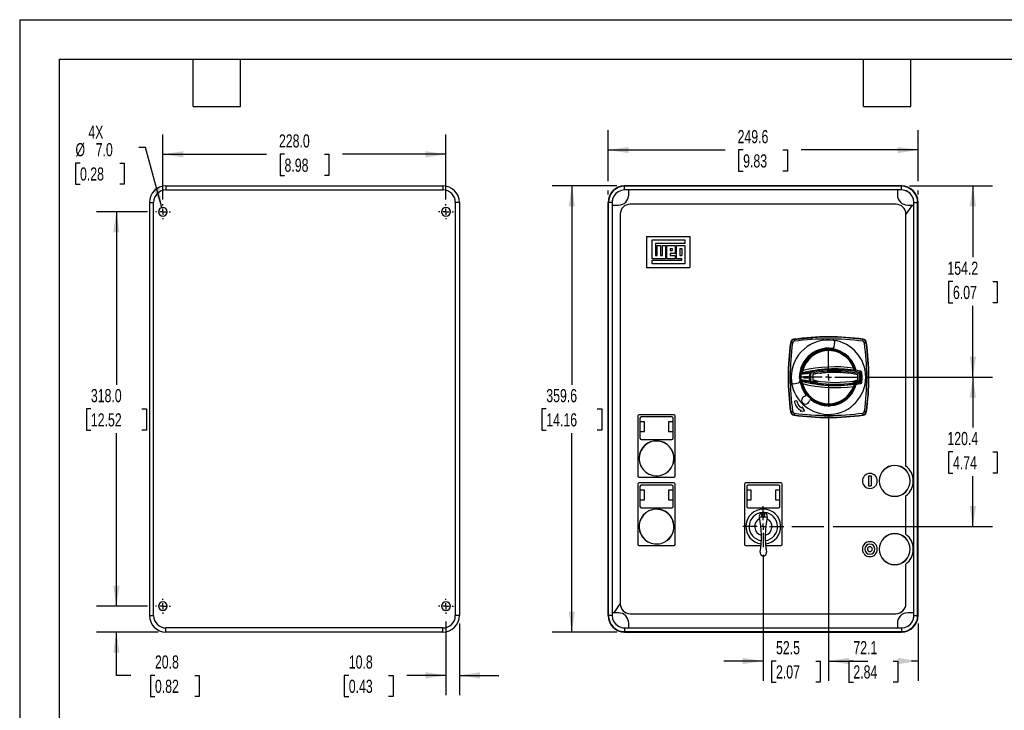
# Model space of a CAD drawing. Header units: millimetres. Extents: x 0 to 1397, y 0 to 1080.
# Tile 2 of 5: x 0 to 793, y 523 to 1080. Entities that reach past the tile are written whole.
import ezdxf

# ---------------------------------------------------------------- set-up
doc = ezdxf.new("R2010")
doc.units = ezdxf.units.MM
doc.header["$LTSCALE"] = 5
doc.linetypes.add('CENTERX2', pattern=[20.32, 12.7, -2.54, 2.54, -2.54])
doc.layers.add('CENTER', color=40, linetype='CENTERX2')
doc.layers.add('DIMENSIONS', color=140, linetype='Continuous', lineweight=25)
doc.layers.add('TEXT', color=140, linetype='Continuous', lineweight=25)
doc.styles.add('SLDTEXTSTYLE0', font='TXT', dxfattribs={"width": 0.7})
doc.dimstyles.new('SLDDIMSTYLE1', dxfattribs={"dimtxt": 10.790039, "dimasz": 16.51, "dimexe": 0, "dimexo": 0.0625, "dimgap": 2.69751, "dimtad": 0, "dimtih": 1, "dimtoh": 1, "dimdec": 1, "dimrnd": 1e-09, "dimzin": 4, "dimdsep": 46, "dimtxsty": 'SLDTEXTSTYLE0', "dimsah": 1, "dimcen": 0.09, "dimadec": 0, "dimazin": 1, "dimtfac": 1, "dimtdec": 1, "dimtofl": 0, "dimtmove": 0, "dimatfit": 3, "dimfxl": 0, "dimfrac": 2, "dimtolj": 1, "dimtzin": 12, "dimarcsym": 0})
doc.dimstyles.new('SLDDIMSTYLE2', dxfattribs={"dimtxt": 10.790039, "dimasz": 16.51, "dimexe": 0, "dimexo": 0.0625, "dimgap": 2.69751, "dimtad": 0, "dimtih": 1, "dimtoh": 1, "dimdec": 1, "dimrnd": 1e-09, "dimzin": 12, "dimdsep": 46, "dimtxsty": 'SLDTEXTSTYLE0', "dimsah": 1, "dimcen": 0.09, "dimadec": 0, "dimazin": 3, "dimtfac": 1, "dimtdec": 1, "dimtmove": 0, "dimatfit": 0, "dimfxl": 0, "dimfrac": 2, "dimtolj": 1, "dimtzin": 12, "dimarcsym": 0})
doc.dimstyles.new('SLDDIMSTYLE4', dxfattribs={"dimtxt": 10.790039, "dimasz": 16.51, "dimexe": 0, "dimexo": 0.0625, "dimgap": 2.69751, "dimtad": 0, "dimtih": 1, "dimtoh": 1, "dimdec": 1, "dimrnd": 1e-09, "dimzin": 12, "dimdsep": 46, "dimtxsty": 'SLDTEXTSTYLE0', "dimsah": 1, "dimcen": 0.09, "dimadec": 0, "dimazin": 3, "dimtfac": 1, "dimtdec": 1, "dimtofl": 0, "dimtmove": 0, "dimatfit": 3, "dimfxl": 0, "dimfrac": 2, "dimtolj": 1, "dimtzin": 12, "dimarcsym": 0})
doc.dimstyles.new('SLDDIMSTYLE5', dxfattribs={"dimtxt": 10.790039, "dimasz": 16.51, "dimexe": 0, "dimexo": 0.0625, "dimgap": 2.69751, "dimtad": 0, "dimtih": 1, "dimtoh": 1, "dimdec": 1, "dimrnd": 1e-09, "dimzin": 4, "dimdsep": 46, "dimtxsty": 'SLDTEXTSTYLE0', "dimsah": 1, "dimcen": 0, "dimadec": 0, "dimazin": 1, "dimtfac": 1, "dimtdec": 1, "dimtofl": 0, "dimtmove": 0, "dimatfit": 3, "dimfxl": 0, "dimfrac": 2, "dimtolj": 1, "dimtzin": 12, "dimarcsym": 0})

# ---------------------------------------------------------------- blocks, each defined once
blk = doc.blocks.new('_D_10')
at = {"layer": 'DIMENSIONS'}
for p, q in [((480.81, 945.54), (428.76, 945.54)), ((444.63, 945.54), (444.63, 785.31)), ((424.11, 765.74), (420.49, 765.74)), ((420.49, 765.74), (420.49, 748.59)), ((465.15, 765.74), (468.77, 765.74)), ((468.77, 765.74), (468.77, 748.59)), ((420.49, 748.59), (424.11, 748.59)), ((444.63, 585.94), (444.63, 746.18)), ((468.77, 748.59), (465.15, 748.59)), ((480.81, 585.94), (428.76, 585.94))]:
    blk.add_line(p, q, dxfattribs=at)
for points in [[(444.63, 945.54), (442.09, 929.03), (447.17, 929.03)], [(444.63, 585.94), (447.17, 602.45), (442.09, 602.45)]]:
    blk.add_solid(points, dxfattribs=at)
at = {"layer": 'DIMENSIONS', "char_height": 10.583, "attachment_point": 1, "style": 'SLDTEXTSTYLE0'}
for s, insert in [('359.6', (424.11, 781.8)), ('14.16', (424.11, 762.24))]:
    blk.add_mtext(s, dxfattribs=dict(at, insert=insert))
blk = doc.blocks.new('_D_11')
at = {"layer": 'DIMENSIONS'}
for p, q in [((716.51, 945.54), (783.5, 945.54)), ((767.62, 945.54), (767.62, 888.01)), ((751.59, 868.44), (747.97, 868.44)), ((747.97, 868.44), (747.97, 851.29)), ((783.65, 868.44), (787.28, 868.44)), ((787.28, 868.44), (787.28, 851.29)), ((747.97, 851.29), (751.59, 851.29)), ((767.62, 791.34), (767.62, 848.88)), ((787.28, 851.29), (783.65, 851.29)), ((681.72, 791.34), (783.5, 791.34))]:
    blk.add_line(p, q, dxfattribs=at)
for points in [[(767.62, 945.54), (765.08, 929.03), (770.16, 929.03)], [(767.62, 791.34), (770.16, 807.85), (765.08, 807.85)]]:
    blk.add_solid(points, dxfattribs=at)
at = {"layer": 'DIMENSIONS', "char_height": 10.583, "attachment_point": 1, "style": 'SLDTEXTSTYLE0'}
for s, insert in [('154.2', (747.1, 884.5)), ('6.07', (751.59, 864.94))]:
    blk.add_mtext(s, dxfattribs=dict(at, insert=insert))
blk = doc.blocks.new('_D_12')
at = {"layer": 'DIMENSIONS'}
for p, q in [((681.72, 791.34), (783.5, 791.34)), ((767.62, 791.34), (767.62, 750.71)), ((751.59, 731.14), (747.97, 731.14)), ((747.97, 731.14), (747.97, 713.99)), ((783.65, 731.14), (787.28, 731.14)), ((787.28, 731.14), (787.28, 713.99)), ((747.97, 713.99), (751.59, 713.99)), ((787.28, 713.99), (783.65, 713.99)), ((767.62, 670.94), (767.62, 711.58)), ((621.75, 670.94), (647.55, 670.94)), ((655.17, 670.94), (783.5, 670.94))]:
    blk.add_line(p, q, dxfattribs=at)
for points in [[(767.62, 791.34), (765.08, 774.83), (770.16, 774.83)], [(767.62, 670.94), (770.16, 687.45), (765.08, 687.45)]]:
    blk.add_solid(points, dxfattribs=at)
at = {"layer": 'DIMENSIONS', "char_height": 10.583, "attachment_point": 1, "style": 'SLDTEXTSTYLE0'}
for s, insert in [('120.4', (747.1, 747.2)), ('4.74', (751.59, 727.64))]:
    blk.add_mtext(s, dxfattribs=dict(at, insert=insert))
blk = doc.blocks.new('_D_13')
at = {"layer": 'DIMENSIONS'}
for p, q in [((473.86, 949.35), (473.86, 990.35)), ((723.46, 949.35), (723.46, 990.35)), ((473.86, 974.47), (568.01, 974.47)), ((582.63, 974.47), (579.01, 974.47)), ((579.01, 974.47), (579.01, 957.32)), ((614.7, 974.47), (618.32, 974.47)), ((618.32, 974.47), (618.32, 957.32)), ((723.46, 974.47), (629.32, 974.47)), ((579.01, 957.32), (582.63, 957.32)), ((618.32, 957.32), (614.7, 957.32)), ((473.86, 938.59), (473.86, 941.73)), ((723.46, 938.59), (723.46, 941.73))]:
    blk.add_line(p, q, dxfattribs=at)
for points in [[(473.86, 974.47), (490.37, 971.93), (490.37, 977.01)], [(723.46, 974.47), (706.95, 977.01), (706.95, 971.93)]]:
    blk.add_solid(points, dxfattribs=at)
at = {"layer": 'DIMENSIONS', "char_height": 10.583, "attachment_point": 1, "style": 'SLDTEXTSTYLE0'}
for s, insert in [('249.6', (578.14, 990.53)), ('9.83', (582.63, 970.96))]:
    blk.add_mtext(s, dxfattribs=dict(at, insert=insert))
blk = doc.blocks.new('_D_14')
at = {"layer": 'DIMENSIONS'}
for p, q in [((651.36, 760.99), (651.36, 546.7)), ((723.46, 592.89), (723.46, 546.7)), ((651.36, 562.57), (656.76, 562.57)), ((671.38, 562.57), (667.76, 562.57)), ((667.76, 562.57), (667.76, 545.42)), ((703.45, 562.57), (707.07, 562.57)), ((707.07, 562.57), (707.07, 545.42)), ((723.46, 562.57), (718.07, 562.57)), ((667.76, 545.42), (671.38, 545.42)), ((707.07, 545.42), (703.45, 545.42))]:
    blk.add_line(p, q, dxfattribs=at)
for points in [[(651.36, 562.57), (667.87, 560.03), (667.87, 565.11)], [(723.46, 562.57), (706.95, 565.11), (706.95, 560.03)]]:
    blk.add_solid(points, dxfattribs=at)
at = {"layer": 'DIMENSIONS', "char_height": 10.583, "attachment_point": 1, "style": 'SLDTEXTSTYLE0'}
for s, insert in [('72.1', (671.38, 578.63)), ('2.84', (671.38, 559.07))]:
    blk.add_mtext(s, dxfattribs=dict(at, insert=insert))
blk = doc.blocks.new('_D_15')
at = {"layer": 'DIMENSIONS'}
for p, q in [((651.36, 760.99), (651.36, 546.7)), ((598.86, 648.05), (598.86, 546.7)), ((598.86, 562.57), (567.11, 562.57)), ((609.08, 562.57), (605.46, 562.57)), ((605.46, 562.57), (605.46, 545.42)), ((641.15, 562.57), (644.77, 562.57)), ((644.77, 562.57), (644.77, 545.42)), ((651.36, 562.57), (683.11, 562.57)), ((605.46, 545.42), (609.08, 545.42)), ((644.77, 545.42), (641.15, 545.42))]:
    blk.add_line(p, q, dxfattribs=at)
for points in [[(598.86, 562.57), (582.35, 565.11), (582.35, 560.03)], [(651.36, 562.57), (667.87, 560.03), (667.87, 565.11)]]:
    blk.add_solid(points, dxfattribs=at)
at = {"layer": 'DIMENSIONS', "char_height": 10.583, "attachment_point": 1, "style": 'SLDTEXTSTYLE0'}
for s, insert in [('52.5', (609.08, 578.63)), ('2.07', (609.08, 559.07))]:
    blk.add_mtext(s, dxfattribs=dict(at, insert=insert))
blk = doc.blocks.new('SW_CENTERMARKSYMBOL_3')
at = {"layer": 'CENTER', "color": 0}
for p, q in [((0, 5.08), (0, 24.01)), ((-5.08, 0), (-24.01, 0)), ((0, 0), (-2.54, 0)), ((0, 0), (0, 2.54)), ((0, 0), (0, -2.54)), ((0, 0), (2.54, 0)), ((5.08, 0), (24.01, 0)), ((0, -5.08), (0, -24.01))]:
    blk.add_line(p, q, dxfattribs=at)
blk = doc.blocks.new('SW_CENTERMARKSYMBOL_4')
at = {"layer": 'CENTER', "color": 0}
for p, q in [((0, 5.08), (0, 16.54)), ((-5.08, 0), (-16.54, 0)), ((0, 0), (-2.54, 0)), ((0, 0), (0, 2.54)), ((0, 0), (0, -2.54)), ((0, 0), (2.54, 0)), ((5.08, 0), (16.54, 0)), ((0, -5.08), (0, -16.54))]:
    blk.add_line(p, q, dxfattribs=at)
blk = doc.blocks.new('_D_16')
at = {"layer": 'DIMENSIONS'}
for p, q in [((115.32, 934.59), (115.32, 986.89)), ((343.32, 934.59), (343.32, 986.89)), ((115.32, 971.02), (198.66, 971.02)), ((213.29, 971.02), (209.66, 971.02)), ((209.66, 971.02), (209.66, 953.87)), ((245.35, 971.02), (248.97, 971.02)), ((248.97, 971.02), (248.97, 953.87)), ((343.32, 971.02), (259.97, 971.02)), ((209.66, 953.87), (213.29, 953.87)), ((248.97, 953.87), (245.35, 953.87))]:
    blk.add_line(p, q, dxfattribs=at)
for points in [[(115.32, 971.02), (131.83, 968.48), (131.83, 973.56)], [(343.32, 971.02), (326.81, 973.56), (326.81, 968.48)]]:
    blk.add_solid(points, dxfattribs=at)
at = {"layer": 'DIMENSIONS', "char_height": 10.583, "attachment_point": 1, "style": 'SLDTEXTSTYLE0'}
for s, insert in [('228.0', (208.8, 987.08)), ('8.98', (213.29, 967.51))]:
    blk.add_mtext(s, dxfattribs=dict(at, insert=insert))
blk = doc.blocks.new('_D_17')
at = {"layer": 'DIMENSIONS'}
for p, q in [((102.93, 924.74), (61.98, 924.74)), ((77.86, 924.74), (77.86, 785.31)), ((57.34, 765.74), (53.71, 765.74)), ((53.71, 765.74), (53.71, 748.59)), ((98.38, 765.74), (102, 765.74)), ((102, 765.74), (102, 748.59)), ((53.71, 748.59), (57.34, 748.59)), ((77.86, 606.74), (77.86, 746.18)), ((102, 748.59), (98.38, 748.59)), ((102.93, 606.74), (61.98, 606.74))]:
    blk.add_line(p, q, dxfattribs=at)
for points in [[(77.86, 924.74), (75.32, 908.23), (80.4, 908.23)], [(77.86, 606.74), (80.4, 623.25), (75.32, 623.25)]]:
    blk.add_solid(points, dxfattribs=at)
at = {"layer": 'DIMENSIONS', "char_height": 10.583, "attachment_point": 1, "style": 'SLDTEXTSTYLE0'}
for s, insert in [('318.0', (57.34, 781.8)), ('12.52', (57.34, 762.24))]:
    blk.add_mtext(s, dxfattribs=dict(at, insert=insert))
blk = doc.blocks.new('_D_18')
at = {"layer": 'DIMENSIONS'}
for p, q in [((101.42, 976.6), (95.83, 976.6)), ((114.41, 928.12), (101.42, 976.6)), ((48.58, 963.96), (44.96, 963.96)), ((44.96, 963.96), (44.96, 946.82)), ((80.65, 963.96), (84.27, 963.96)), ((84.27, 963.96), (84.27, 946.82)), ((44.96, 946.82), (48.58, 946.82)), ((84.27, 946.82), (80.65, 946.82))]:
    blk.add_line(p, q, dxfattribs=at)
blk.add_solid([(114.41, 928.12), (112.59, 944.73), (107.68, 943.41)], dxfattribs=at)
at = {"layer": 'DIMENSIONS', "char_height": 10.583, "attachment_point": 1, "style": 'SLDTEXTSTYLE0'}
for s, insert in [('4X', (55.3, 994.13)), ('%%c', (44.93, 980.02)), ('7.0', (61.22, 980.02)), ('0.28', (48.58, 960.46))]:
    blk.add_mtext(s, dxfattribs=dict(at, insert=insert))
blk = doc.blocks.new('_D_19')
at = {"layer": 'DIMENSIONS'}
for p, q in [((77.86, 606.74), (77.86, 638.49)), ((102.93, 606.74), (61.98, 606.74)), ((111.47, 585.94), (61.98, 585.94)), ((77.86, 551.03), (77.86, 585.94)), ((89.47, 551.03), (77.86, 551.03)), ((108.93, 551.03), (105.31, 551.03)), ((105.31, 551.03), (105.31, 533.88)), ((141, 551.03), (144.62, 551.03)), ((144.62, 551.03), (144.62, 533.88)), ((105.31, 533.88), (108.93, 533.88)), ((144.62, 533.88), (141, 533.88))]:
    blk.add_line(p, q, dxfattribs=at)
for points in [[(77.86, 606.74), (80.4, 623.25), (75.32, 623.25)], [(77.86, 585.94), (75.32, 569.43), (80.4, 569.43)]]:
    blk.add_solid(points, dxfattribs=at)
at = {"layer": 'DIMENSIONS', "char_height": 10.583, "attachment_point": 1, "style": 'SLDTEXTSTYLE0'}
for s, insert in [('20.8', (108.93, 567.09)), ('0.82', (108.93, 547.52))]:
    blk.add_mtext(s, dxfattribs=dict(at, insert=insert))
blk = doc.blocks.new('_D_20')
at = {"layer": 'DIMENSIONS'}
for p, q in [((343.32, 594.35), (343.32, 535.16)), ((354.12, 592.89), (354.12, 535.16)), ((265.04, 551.03), (261.42, 551.03)), ((261.42, 551.03), (261.42, 533.88)), ((297.1, 551.03), (300.73, 551.03)), ((300.73, 551.03), (300.73, 533.88)), ((343.32, 551.03), (311.73, 551.03)), ((354.12, 551.03), (385.87, 551.03)), ((261.42, 533.88), (265.04, 533.88)), ((300.73, 533.88), (297.1, 533.88))]:
    blk.add_line(p, q, dxfattribs=at)
for points in [[(343.32, 551.03), (326.81, 553.57), (326.81, 548.49)], [(354.12, 551.03), (370.63, 548.49), (370.63, 553.57)]]:
    blk.add_solid(points, dxfattribs=at)
at = {"layer": 'DIMENSIONS', "char_height": 10.583, "attachment_point": 1, "style": 'SLDTEXTSTYLE0'}
for s, insert in [('10.8', (265.04, 567.09)), ('0.43', (265.04, 547.52))]:
    blk.add_mtext(s, dxfattribs=dict(at, insert=insert))
blk = doc.blocks.new('SW_CENTERMARKSYMBOL_5')
at = {"layer": 'CENTER', "color": 0}
for p, q in [((-5.08, 0), (-6.04, 0)), ((0, 0), (-2.54, 0)), ((0, 5.08), (0, 6.04)), ((0, 0), (0, 2.54)), ((0, 0), (0, -2.54)), ((0, 0), (2.54, 0)), ((5.08, 0), (6.04, 0)), ((0, -5.08), (0, -6.04))]:
    blk.add_line(p, q, dxfattribs=at)
blk = doc.blocks.new('SW_CENTERMARKSYMBOL_6')
at = {"layer": 'CENTER', "color": 0}
for p, q in [((-5.08, 0), (-6.04, 0)), ((0, 0), (-2.54, 0)), ((0, 5.08), (0, 6.04)), ((0, 0), (0, 2.54)), ((0, 0), (0, -2.54)), ((0, 0), (2.54, 0)), ((5.08, 0), (6.04, 0)), ((0, -5.08), (0, -6.04))]:
    blk.add_line(p, q, dxfattribs=at)
blk = doc.blocks.new('SW_CENTERMARKSYMBOL_7')
at = {"layer": 'CENTER', "color": 0}
for p, q in [((-5.08, 0), (-6.04, 0)), ((0, 0), (-2.54, 0)), ((0, 5.08), (0, 6.04)), ((0, 0), (0, 2.54)), ((0, 0), (0, -2.54)), ((0, 0), (2.54, 0)), ((5.08, 0), (6.04, 0)), ((0, -5.08), (0, -6.04))]:
    blk.add_line(p, q, dxfattribs=at)
blk = doc.blocks.new('SW_CENTERMARKSYMBOL_8')
at = {"layer": 'CENTER', "color": 0}
for p, q in [((-5.08, 0), (-6.04, 0)), ((0, 0), (-2.54, 0)), ((0, 5.08), (0, 6.04)), ((0, 0), (0, 2.54)), ((0, 0), (0, -2.54)), ((0, 0), (2.54, 0)), ((5.08, 0), (6.04, 0)), ((0, -5.08), (0, -6.04))]:
    blk.add_line(p, q, dxfattribs=at)

msp = doc.modelspace()

# ---------------------------------------------------------------- linework, layer by layer
at = {"color": 7, "linetype": 'Continuous'}
for q in [(0.01, 0.01), (1397.01, 1079.51)]:
    msp.add_line((0.01, 1079.51), q, dxfattribs=at)
for p, q in [((117.82, 945.54), (117.82, 942.24)), ((117.82, 945.54), (340.82, 945.54)), ((340.82, 945.54), (340.82, 942.24)), ((710.16, 945.54), (487.16, 945.54)), ((487.16, 942.24), (487.16, 945.24)), ((710.16, 945.24), (487.16, 945.24)), ((710.16, 942.24), (710.16, 945.24)), ((117.82, 942.24), (340.82, 942.24)), ((490.46, 942.24), (487.16, 942.24)), ((490.46, 938.34), (490.46, 942.24)), ((706.86, 942.24), (490.46, 942.24)), ((706.86, 942.24), (706.86, 938.34)), ((710.16, 942.24), (706.86, 942.24)), ((104.52, 932.24), (107.82, 932.24)), ((104.52, 932.24), (104.52, 599.24)), ((107.82, 599.24), (107.82, 932.24)), ((350.82, 932.24), (350.82, 599.24)), ((354.12, 932.24), (350.82, 932.24)), ((354.12, 932.24), (354.12, 599.24)), ((473.86, 599.24), (473.86, 932.24)), ((474.16, 599.24), (474.16, 932.24)), ((477.16, 932.24), (474.16, 932.24)), ((477.16, 932.24), (477.16, 930.04)), ((477.16, 930.04), (477.16, 601.44)), ((477.16, 930.04), (482.16, 930.04)), ((705.66, 930.74), (491.66, 930.74)), ((718.66, 930.04), (713.66, 922.74)), ((715.16, 930.04), (718.66, 930.04)), ((718.66, 930.04), (720.16, 930.04)), ((720.16, 930.04), (720.16, 932.24)), ((720.16, 932.24), (723.16, 932.24)), ((720.16, 601.44), (720.16, 930.04)), ((723.16, 599.24), (723.16, 932.24)), ((723.46, 599.24), (723.46, 932.24)), ((483.66, 922.74), (483.66, 608.74)), ((713.66, 719.74), (713.66, 922.74)), ((504.66, 904.74), (504.66, 879.74)), ((504.66, 904.74), (539.66, 904.74)), ((539.66, 904.74), (539.66, 879.74)), ((509.34, 886.84), (509.34, 902.1)), ((509.34, 902.1), (535.65, 902.1)), ((535.65, 899.09), (511.94, 899.09)), ((511.94, 899.09), (511.94, 889.45)), ((513.5, 889.45), (513.5, 897.6)), ((513.5, 897.6), (516.11, 897.6)), ((516.11, 897.6), (516.11, 889.45)), ((517.56, 889.45), (517.56, 897.6)), ((517.56, 897.6), (520.13, 897.6)), ((520.13, 897.6), (520.13, 886.84)), ((521.21, 897.6), (527.91, 897.6)), ((521.21, 886.84), (521.21, 897.6)), ((527.91, 897.6), (527.91, 890.94)), ((529.02, 897.6), (535.65, 897.6)), ((529.02, 886.84), (529.02, 897.6)), ((535.65, 902.1), (535.65, 899.09)), ((535.65, 897.6), (535.65, 882.79)), ((511.94, 889.45), (513.5, 889.45)), ((516.11, 889.45), (517.56, 889.45)), ((523.79, 894.99), (523.79, 893.51)), ((523.79, 894.99), (525.34, 894.99)), ((523.79, 893.51), (525.34, 893.51)), ((527.91, 890.94), (523.79, 890.94)), ((523.79, 890.94), (523.79, 889.45)), ((523.79, 889.45), (527.91, 889.45)), ((525.34, 894.99), (525.34, 893.51)), ((527.91, 889.45), (527.91, 886.84)), ((531.66, 894.99), (533.12, 894.99)), ((531.66, 894.99), (531.66, 889.45)), ((531.66, 889.45), (533.12, 889.45)), ((533.12, 894.99), (533.12, 889.45)), ((520.13, 886.84), (509.34, 886.84)), ((509.34, 882.79), (509.34, 885.8)), ((509.34, 885.8), (533.12, 885.8)), ((535.65, 882.79), (509.34, 882.79)), ((527.91, 886.84), (521.21, 886.84)), ((533.12, 886.84), (529.02, 886.84)), ((533.12, 885.8), (533.12, 886.84)), ((504.66, 879.74), (539.66, 879.74)), ((621, 819.09), (620.73, 819.13)), ((623.54, 821.94), (623.58, 821.67)), ((623.58, 821.67), (636.07, 823.03)), ((634.44, 822.77), (638.53, 823.1)), ((636.52, 823.1), (634.44, 822.77)), ((638.53, 823.1), (636.52, 823.1)), ((655.82, 815.52), (656.54, 819.66)), ((679.11, 821.71), (679.15, 821.97)), ((681.96, 819.16), (681.7, 819.13)), ((629.82, 796.94), (630.59, 796.74)), ((637.06, 794.54), (636.21, 794.73)), ((637.06, 794.54), (636.87, 795.52)), ((638.75, 793.48), (638.73, 789.33)), ((638.75, 793.48), (638.73, 789.33)), ((638.75, 793.48), (638.75, 793.48)), ((639, 793.77), (639, 793.77)), ((646.34, 797.36), (656.4, 797.82)), ((654.5, 796.34), (654.47, 795.24)), ((654.56, 795.83), (654.5, 796.41)), ((661.21, 795.7), (654.56, 795.83)), ((654.61, 795.79), (654.56, 795.83)), ((654.61, 795.79), (654.6, 795.22)), ((661.16, 795.65), (654.61, 795.79)), ((656.4, 797.82), (656.39, 797.33)), ((656.4, 797.82), (664.43, 797.46)), ((661.15, 795.09), (661.16, 795.65)), ((661.16, 795.65), (661.21, 795.7)), ((661.3, 796.27), (661.21, 795.7)), ((661.27, 795.1), (661.29, 796.21)), ((672.27, 799), (671.52, 798.73)), ((672.94, 797.74), (672.83, 797.74)), ((674.76, 793.42), (674.76, 793.42)), ((674.98, 789.34), (675, 793.12)), ((674.98, 789.34), (675, 793.12)), ((675, 793.12), (675, 793.12)), ((676.23, 794.25), (676.43, 795.23)), ((676.23, 794.25), (677.22, 794.37)), ((621.36, 791.32), (620.58, 791.32)), ((623.06, 786.13), (627.2, 786.86)), ((628.38, 791.33), (628.36, 791.33)), ((631.36, 791.44), (629.13, 791.45)), ((630.54, 786.14), (629.77, 785.95)), ((631.36, 791.44), (631.36, 791.94)), ((631.36, 790.94), (631.36, 791.44)), ((631.36, 790.94), (635.04, 790.92)), ((631.41, 791.94), (631.4, 790.94)), ((635.04, 791.92), (635.04, 791.42)), ((635.04, 791.42), (635.04, 790.92)), ((635.84, 791.42), (635.04, 791.42)), ((635.84, 791.42), (636.71, 791.41)), ((637.03, 788.28), (636.18, 788.1)), ((637.03, 788.28), (636.83, 787.3)), ((638.73, 789.33), (638.73, 789.33)), ((638.98, 789.03), (638.98, 789.03)), ((641.08, 787.52), (640.59, 787.62)), ((640.6, 787.72), (640.6, 788.74)), ((641.1, 787.72), (640.6, 787.72)), ((641, 788.6), (641, 788.68)), ((641.1, 787.72), (641.08, 787.52)), ((641.1, 788.58), (641.1, 787.72)), ((641.1, 787.72), (641.1, 787.25)), ((642.09, 786.86), (641.95, 785.88)), ((642.1, 788.41), (642.09, 786.86)), ((671.59, 786.88), (671.6, 788.33)), ((671.59, 786.88), (671.74, 785.89)), ((672.6, 787.74), (672.6, 788.5)), ((673.1, 787.74), (672.6, 787.74)), ((672.62, 787.53), (672.6, 787.74)), ((672.6, 787.27), (672.6, 787.74)), ((673.11, 787.64), (672.62, 787.53)), ((672.7, 788.69), (672.7, 788.52)), ((673.1, 788.76), (673.1, 787.74)), ((674.74, 789.05), (674.74, 789.05)), ((674.98, 789.34), (674.98, 789.34)), ((676.2, 788.2), (676.4, 787.22)), ((676.2, 788.2), (677.19, 788.08)), ((677.4, 791.22), (678.45, 791.22)), ((681.36, 791.36), (682.15, 791.36)), ((683.64, 791.36), (683.92, 791.36)), ((632.96, 777.58), (632.95, 777.57)), ((671.45, 783.77), (672.19, 783.49)), ((672.77, 784.74), (672.87, 784.74)), ((625.9, 772.22), (623.91, 772.04)), ((632.32, 775.97), (632.32, 775.98)), ((633.15, 776.97), (633.16, 776.97)), ((636.01, 772.28), (636.03, 772.28)), ((637.62, 772.92), (637.61, 772.91)), ((620.77, 763.52), (621.03, 763.56)), ((621.36, 763.87), (621.36, 763.89)), ((621.36, 763.89), (621.36, 763.88)), ((621.36, 763.88), (621.36, 763.87)), ((628.98, 764.72), (628.59, 763.9)), ((628.59, 763.9), (631.87, 764.15)), ((630.24, 767.34), (629.85, 766.52)), ((632.09, 764.62), (630.24, 767.34)), ((681.73, 763.6), (682, 763.56)), ((497.74, 760.09), (497.74, 711.74)), ((526.99, 761.09), (498.74, 761.09)), ((499.54, 758.29), (499.54, 742.14)), ((503.14, 755.39), (499.54, 755.39)), ((525.19, 759.29), (500.54, 759.29)), ((503.14, 747.59), (503.14, 755.39)), ((526.19, 755.39), (522.59, 755.39)), ((522.59, 755.39), (522.59, 747.59)), ((526.19, 742.14), (526.19, 758.29)), ((527.99, 711.74), (527.99, 760.09)), ((623.62, 760.98), (623.58, 760.71)), ((635.97, 759.77), (636.56, 759.68)), ((636.56, 759.68), (637.01, 759.68)), ((679.19, 760.75), (679.15, 761.01)), ((499.54, 747.59), (503.14, 747.59)), ((522.59, 747.59), (526.19, 747.59)), ((500.54, 741.14), (525.19, 741.14)), ((498.74, 710.74), (526.99, 710.74)), ((526.99, 706.09), (498.74, 706.09)), ((612.99, 706.09), (584.74, 706.09)), ((683.66, 711.74), (685.66, 711.74)), ((683.66, 711.74), (683.66, 703.74)), ((685.66, 711.74), (685.66, 703.74)), ((497.74, 705.09), (497.74, 656.74)), ((499.54, 703.29), (499.54, 687.14)), ((503.14, 700.39), (499.54, 700.39)), ((525.19, 704.29), (500.54, 704.29)), ((503.14, 692.59), (503.14, 700.39)), ((526.19, 700.39), (522.59, 700.39)), ((522.59, 700.39), (522.59, 692.59)), ((526.19, 687.14), (526.19, 703.29)), ((527.99, 656.74), (527.99, 705.09)), ((583.74, 705.09), (583.74, 656.74)), ((585.54, 703.29), (585.54, 687.14)), ((589.14, 700.39), (585.54, 700.39)), ((611.19, 704.29), (586.54, 704.29)), ((589.14, 692.59), (589.14, 700.39)), ((612.19, 700.39), (608.59, 700.39)), ((608.59, 700.39), (608.59, 692.59)), ((612.19, 687.14), (612.19, 703.29)), ((613.99, 656.74), (613.99, 705.09)), ((683.66, 703.74), (685.66, 703.74)), ((499.54, 692.59), (503.14, 692.59)), ((522.59, 692.59), (526.19, 692.59)), ((585.54, 692.59), (589.14, 692.59)), ((608.59, 692.59), (612.19, 692.59)), ((713.66, 664.74), (713.66, 695.74)), ((500.54, 686.14), (525.19, 686.14)), ((586.54, 686.14), (611.19, 686.14)), ((602.05, 678.5), (595.68, 678.5)), ((597.85, 679.38), (597.64, 680.38)), ((600.06, 681.01), (597.67, 681.01)), ((597.85, 679.38), (599.85, 679.36)), ((599.85, 679.36), (600.08, 680.35)), ((498.74, 655.74), (526.99, 655.74)), ((584.74, 655.74), (596.9, 655.74)), ((600.83, 655.74), (612.99, 655.74)), ((713.66, 608.74), (713.66, 640.74)), ((478.67, 601.44), (483.66, 608.74)), ((104.52, 599.24), (107.82, 599.24)), ((354.12, 599.24), (350.82, 599.24)), ((477.16, 599.24), (474.16, 599.24)), ((478.67, 601.44), (477.16, 601.44)), ((477.16, 601.44), (477.16, 599.24)), ((482.16, 601.44), (478.67, 601.44)), ((491.66, 600.74), (705.66, 600.74)), ((720.16, 601.44), (715.16, 601.44)), ((720.16, 599.24), (720.16, 601.44)), ((720.16, 599.24), (723.16, 599.24)), ((340.82, 589.24), (117.82, 589.24)), ((117.82, 585.94), (117.82, 589.24)), ((340.82, 585.94), (340.82, 589.24)), ((487.16, 589.24), (490.46, 589.24)), ((487.16, 589.24), (487.16, 586.24)), ((490.46, 589.24), (490.46, 593.14)), ((490.46, 589.24), (706.86, 589.24)), ((706.86, 593.14), (706.86, 589.24)), ((706.86, 589.24), (710.16, 589.24)), ((710.16, 589.24), (710.16, 586.24)), ((340.82, 585.94), (117.82, 585.94)), ((487.16, 586.24), (710.16, 586.24)), ((487.16, 585.94), (710.16, 585.94))]:
    msp.add_line(p, q)
at = {"flags": 128}
for points in [[(478.52, 937.28), (477.51, 934.86), (477.16, 932.24)], [(482.08, 940.86), (480.07, 939.29), (478.52, 937.28)], [(487.16, 942.24), (484.53, 941.89), (482.08, 940.86)], [(487.16, 942.24), (484.54, 941.89), (482.08, 940.86)], [(715.22, 940.87), (712.79, 941.89), (710.16, 942.24)], [(718.79, 937.31), (717.23, 939.32), (715.22, 940.87)], [(720.16, 932.24), (719.82, 934.87), (718.79, 937.31)], [(720.16, 932.24), (719.82, 934.86), (718.79, 937.31)], [(629.36, 793.91), (629.34, 794.2), (629.39, 794.79)], [(630.08, 795.31), (630.03, 795.07), (630.03, 794.9), (630.05, 794.79), (630.1, 794.76)], [(646.34, 797.01), (644.45, 796.83), (642.85, 796.67), (641.78, 796.57), (641.4, 796.59), (641.78, 796.71), (642.86, 796.91), (644.46, 797.15), (646.34, 797.36)], [(644.63, 794.57), (645.48, 794.67), (646.38, 794.76)], [(664.43, 797.11), (655.39, 797.47), (646.34, 797.01)], [(654.6, 795.22), (654.53, 795.23), (654.47, 795.24)], [(661.3, 796.27), (660.05, 796.3), (657.9, 796.34), (654.5, 796.41)], [(654.5, 796.41), (654.5, 796.37), (654.5, 796.34)], [(655.97, 795.18), (655.97, 795.19), (655.96, 795.19)], [(661.15, 795.09), (661.22, 795.1), (661.27, 795.1)], [(661.29, 796.21), (661.29, 796.25), (661.3, 796.27)], [(664.43, 797.46), (666.32, 797.26), (667.92, 797.05), (669, 796.86), (669.38, 796.74), (669, 796.72), (667.93, 796.8), (666.32, 796.94), (664.43, 797.11)], [(672.24, 796.8), (672.7, 796.87), (672.86, 797.06)], [(672.27, 799), (672.61, 797.99), (672.86, 797.06)], [(672.86, 797.06), (672.92, 797.17), (672.97, 797.25)], [(673.36, 796.89), (673.3, 796.78), (673.26, 796.7)], [(676.43, 795.23), (676.97, 795.72), (677.38, 796.1)], [(678.16, 795.27), (677.64, 794.76), (677.22, 794.37)], [(629.36, 788.11), (629.31, 788.8), (629.34, 788.98)], [(630.07, 788.12), (630.02, 788.09), (629.99, 787.99), (630, 787.82), (630.04, 787.58)], [(631.36, 791.94), (633.13, 791.93), (635.04, 791.92)], [(639.93, 786.72), (640.12, 786.77), (640.31, 786.94), (640.4, 787.08), (640.48, 787.24), (640.54, 787.43), (640.59, 787.62)], [(639.93, 786.27), (639.93, 786.52), (639.93, 786.72)], [(640.59, 787.62), (640.6, 787.68), (640.6, 787.72)], [(671.45, 783.77), (671.84, 784.48), (671.99, 784.81), (672.1, 785.11), (672.17, 785.35), (672.21, 785.54), (672.22, 785.65), (672.19, 785.69)], [(672.8, 785.42), (672.65, 785.61), (672.19, 785.69)], [(672.8, 785.42), (672.54, 784.5), (672.19, 783.49)], [(672.91, 785.24), (672.85, 785.34), (672.8, 785.42)], [(673.1, 787.74), (673.1, 787.68), (673.11, 787.64)], [(673.11, 787.64), (673.15, 787.44), (673.22, 787.26), (673.3, 787.1), (673.39, 786.96), (673.58, 786.78), (673.77, 786.73)], [(673.2, 785.78), (673.26, 785.68), (673.31, 785.59)], [(673.77, 786.73), (673.77, 786.48), (673.76, 786.28)], [(677.34, 786.34), (676.81, 786.84), (676.4, 787.22)], [(677.19, 788.08), (677.72, 787.57), (678.12, 787.17)], [(632.15, 764.45), (632.13, 764.54), (632.09, 764.62)], [(637.01, 759.68), (636.43, 759.73), (635.97, 759.77)], [(595.68, 678.5), (595.68, 678.49), (595.68, 678.49)], [(597.64, 680.38), (597.62, 680.69), (597.67, 681.01)], [(600.08, 680.35), (600.11, 680.68), (600.06, 681.01)], [(602.05, 678.5), (602.05, 678.49), (602.05, 678.49)], [(477.16, 599.24), (477.51, 596.62), (478.54, 594.18)], [(477.16, 599.24), (477.51, 596.63), (478.54, 594.18)], [(718.81, 594.21), (719.82, 596.63), (720.16, 599.24)], [(478.54, 594.18), (480.1, 592.17), (482.11, 590.62)], [(482.11, 590.62), (484.54, 589.6), (487.16, 589.24)], [(710.16, 589.24), (712.79, 589.59), (715.25, 590.63)], [(710.16, 589.24), (712.8, 589.59), (715.25, 590.63)], [(715.25, 590.63), (717.26, 592.19), (718.81, 594.21)]]:
    msp.add_lwpolyline(points, dxfattribs=at)
for centre, radius, start, end in [((117.82, 932.24), 13.3, 90, 180), ((340.82, 932.24), 13.3, 0, 90), ((487.16, 932.24), 13.3, 90, 180), ((487.16, 932.24), 13, 90, 180), ((710.16, 932.24), 13.3, 0, 90), ((710.16, 932.24), 13, 0, 90), ((117.82, 932.24), 10, 90, 180), ((340.82, 932.24), 10, 0, 90), ((487.12, 932.25), 9.96, 149.71678, 180.06226), ((482.16, 938.34), 8.3, 270, 0), ((715.16, 938.34), 8.3, 180, 270), ((710.18, 932.3), 9.94, 59.51993, 90.09534), ((115.32, 924.74), 3.5, 90, 270), ((115.32, 924.74), 3.5, 270, 90), ((343.32, 924.74), 3.5, 90, 270), ((343.32, 924.74), 3.5, 270, 90), ((491.66, 922.74), 8, 90, 180), ((705.66, 922.74), 8, 360, 90), ((819.11, 791.45), 200.3, 172.05694, 188.01352), ((820.21, 791.45), 201.12, 172.10035, 187.97011), ((829.33, 791.64), 208.75, 172.47262, 180.08641), ((624, 818.67), 3.3, 98.01352, 172.05694), ((624, 818.67), 3.03, 97.98345, 172.08701), ((621.24, 813.1), 5.99, 79.10177, 92.32475), ((651.36, 791.34), 30, 82.02507, 180.03523), ((623.89, 818.79), 1.53, 97.60028, 172.47018), ((651.47, 623.59), 200.3, 82.05694, 98.01352), ((629.57, 821.44), 5.99, 177.74571, 190.96869), ((651.48, 611.55), 210.59, 82.48773, 97.58273), ((651.47, 622.61), 201, 82.09671, 94.12241), ((651.36, 791.34), 30, 0.03523, 82.02507), ((655.36, 819.86), 1.2, 0.03523, 82.02507), ((655.36, 819.86), 1.2, 350.03523, 0.03523), ((673.12, 821.47), 5.99, 349.10177, 2.32475), ((678.81, 818.82), 1.53, 7.60028, 82.47018), ((678.69, 818.71), 3.03, 7.98345, 82.08701), ((678.69, 818.7), 3.3, 8.01352, 82.05694), ((681.46, 813.14), 5.99, 87.74571, 100.96869), ((473.31, 791.41), 208.84, 359.98572, 7.59617), ((482.17, 791.2), 201.47, 0.046, 7.96718), ((483.61, 791.24), 200.3, 0.03523, 8.01352), ((651.36, 791.34), 23.4, 82.36497, 187.70549), ((651.36, 791.34), 23, 13.79579, 180.03523), ((651.36, 791.34), 22.98, 13.81509, 180.03523), ((651.36, 791.34), 22.5, 16.52283, 342.93993), ((651.36, 791.34), 22.26, 20.11839, 165.43393), ((651.36, 791.34), 21.47, 20.11839, 165.43393), ((654.63, 815.73), 1.2, 262.36497, 350.03523), ((651.36, 791.34), 22.24, 171.09551, 179.73138), ((630.36, 793.8), 1, 104.98588, 173.31563), ((626.94, 843.06), 49.2, 272.82229, 280.85959), ((647.23, 792.37), 18, 165.30201, 172.30217), ((630.11, 794.56), 0.752, 92.57688, 162.32832), ((636.88, 793.69), 6.99, 154.14545, 166.64965), ((656.14, 692.92), 105.12, 81.18943, 104.3415), ((628.22, 841.95), 47.23, 272.27575, 280.55346), ((656.56, 684.16), 115.54, 82.56054, 102.99178), ((651.36, 791.34), 15.53, 167.38952, 179.73138), ((637.1, 794.66), 0.897, 104.96446, 175.14515), ((651.36, 791.34), 14.65, 167.38952, 179.73138), ((655.92, 697.32), 100.03, 78.16839, 100.9786), ((655.92, 697.32), 99.03, 90.82662, 100.9786), ((639.05, 793.48), 0.3, 99.9757, 179.70929), ((639.05, 793.48), 0.3, 99.97528, 179.70929), ((655.92, 697.32), 97.93, 90.84891, 99.95362), ((655.92, 697.32), 97.92, 98.39094, 99.95319), ((655.88, 691.83), 103.35, 81.24723, 97.92517), ((609.56, 793.46), 36.99, 5.30452, 6.05171), ((655.92, 697.32), 97.91, 86.94071, 90.77766), ((655.92, 697.32), 97.93, 78.91221, 86.86945), ((655.92, 697.32), 99.03, 78.16839, 86.89174), ((657.01, 709.46), 85.72, 82.79039, 85.06668), ((710.46, 793.17), 46.23, 174.67788, 175.27565), ((668.91, 796.66), 3.33, 2.35784, 38.37685), ((655.92, 697.32), 97.92, 78.91263, 80.78147), ((673.18, 801.26), 4.56, 258.02263, 270.90034), ((651.36, 791.34), 22.4, 15.28793, 16.60371), ((673.34, 797.19), 0.5, 194.94783, 260.08389), ((673.45, 797.38), 0.499, 195.25023, 260.09329), ((655.92, 697.32), 101.08, 77.74222, 80.06529), ((674.7, 793.12), 0.3, 359.74225, 78.90134), ((674.7, 793.12), 0.3, 359.74225, 78.90176), ((651.36, 791.34), 25.03, 352.79251, 6.67025), ((676.23, 794.25), 1, 6.7253, 78.11333), ((651.36, 791.34), 26.03, 359.73138, 6.67025), ((677.17, 795.12), 1, 8.35532, 77.71757), ((651.36, 791.34), 27.08, 359.73138, 8.33067), ((829.42, 791.27), 208.84, 179.98572, 187.59617), ((651.36, 791.34), 30, 180.03523, 188.04539), ((651.36, 791.34), 30, 188.04539, 0.03523), ((622.85, 787.31), 1.2, 188.04539, 280.03523), ((626.99, 788.04), 1.2, 280.03523, 0.03523), ((626.99, 788.04), 1.2, 0.03523, 7.70549), ((651.36, 791.34), 23, 180.03523, 216.79617), ((651.36, 791.34), 22.98, 180.03523, 216.79617), ((651.36, 791.34), 22.24, 179.73138, 188.36725), ((626.66, 741.42), 47.64, 78.47091, 86.77272), ((630.34, 789.09), 1, 186.14713, 254.47688), ((630.08, 788.33), 0.752, 197.13444, 266.88588), ((647.22, 790.35), 18, 187.16051, 194.16084), ((651.36, 791.34), 22.26, 194.02883, 339.34437), ((636.85, 789.13), 6.99, 192.81263, 205.31779), ((627.75, 740.95), 47.23, 78.9093, 87.18701), ((657.06, 889.72), 105.12, 255.12126, 278.27333), ((657.57, 898.47), 115.54, 256.47098, 276.90222), ((651.36, 791.34), 21.47, 194.02883, 339.34437), ((651.36, 791.34), 15.53, 179.73138, 192.07324), ((637.07, 788.16), 0.897, 184.31761, 254.49829), ((651.36, 791.34), 14.65, 179.73138, 192.07324), ((656.81, 885.32), 100.03, 258.48416, 260.28732), ((656.81, 885.32), 99.03, 258.48416, 260.57477), ((651.36, 791.34), 23, 233.2743, 345.66697), ((651.36, 791.34), 22.98, 233.2743, 345.64767), ((639.03, 789.33), 0.3, 179.75347, 259.48705), ((639.03, 789.33), 0.3, 179.75347, 259.48748), ((656.81, 885.32), 97.93, 259.50914, 260.4759), ((656.81, 885.32), 97.92, 259.50957, 260.71286), ((640.08, 787.73), 1.02, 261.51269, 348.36615), ((640.1, 787.25), 1, 260.32209, 359.70949), ((643.24, 797.91), 12.11, 254.0974, 263.84128), ((647.81, 831.59), 43.45, 260.4508, 260.98487), ((657.09, 876.75), 89.6, 259.65459, 280.03223), ((642.93, 790.52), 3.76, 240.69062, 257.07309), ((656.81, 885.32), 100.55, 261.50136, 278.54339), ((656.81, 885.32), 99.55, 261.50136, 278.54339), ((670.82, 790.28), 3.49, 282.74616, 300.50188), ((670.05, 799.9), 14.12, 276.88769, 285.25776), ((673.09, 781.27), 4.52, 88.50479, 101.49777), ((673.6, 787.27), 1, 179.75359, 279.72436), ((673.62, 787.74), 1.02, 191.67886, 278.53098), ((656.81, 885.32), 97.92, 279.34282, 280.55013), ((665.85, 831.64), 43.5, 279.07105, 279.60546), ((651.36, 791.34), 22.4, 342.85905, 344.17483), ((673.29, 785.29), 0.5, 99.37887, 164.51493), ((673.39, 785.1), 0.499, 99.36935, 164.21265), ((656.81, 885.32), 97.93, 279.58019, 280.55055), ((656.81, 885.32), 99.03, 279.4751, 281.29437), ((656.81, 885.32), 101.08, 279.39747, 281.72054), ((656.81, 885.32), 100.03, 279.76244, 281.29437), ((674.68, 789.34), 0.3, 280.56142, 359.72051), ((674.68, 789.34), 0.3, 280.561, 359.72051), ((676.2, 788.2), 1, 281.34943, 352.73745), ((651.36, 791.34), 26.03, 352.79251, 359.73138), ((677.14, 787.32), 1, 281.74519, 351.10744), ((651.36, 791.34), 27.08, 351.13209, 359.73138), ((473.4, 791.05), 208.75, 352.47262, 0.08641), ((482.17, 791.28), 201.47, 352.10328, 0.02446), ((483.61, 791.24), 200.3, 352.05694, 0.03523), ((632.15, 776.97), 1, 0.03523, 36.79617), ((632.15, 776.97), 1.02, 0.03523, 36.79617), ((632.88, 772.83), 9, 185.03528, 244.34954), ((632.88, 772.83), 7, 185.03528, 244.34954), ((632.88, 772.83), 3.2, 100.00792, 350.06254), ((632.88, 772.83), 3.18, 100.00792, 350.06254), ((632.15, 776.97), 1, 280.00792, 0.03523), ((632.15, 776.97), 1.02, 280.00792, 0.03523), ((637.01, 772.11), 1.02, 53.2743, 170.06254), ((637.01, 772.11), 1, 53.2743, 170.06254), ((624.04, 763.98), 3.3, 188.01352, 262.05694), ((621.27, 769.55), 5.99, 267.74571, 280.96869), ((624.04, 763.98), 3.03, 187.98345, 262.08701), ((623.92, 763.87), 1.53, 187.60028, 262.47018), ((629.61, 761.22), 5.99, 169.10177, 182.32475), ((651.25, 971.13), 210.59, 262.48773, 277.58273), ((631.85, 764.45), 0.3, 274.34954, 0.03523), ((678.84, 763.9), 1.53, 277.60028, 352.47018), ((673.16, 761.25), 5.99, 357.74571, 10.96869), ((678.73, 764.01), 3.03, 277.98345, 352.08701), ((678.72, 764.02), 3.3, 278.01352, 352.05694), ((681.49, 769.59), 5.99, 259.10177, 272.32475), ((498.74, 760.09), 1, 90, 180), ((500.54, 758.29), 1, 90, 180), ((525.19, 758.29), 1, 0, 90), ((526.99, 760.09), 1, 0, 90), ((651.26, 959.09), 200.3, 262.05694, 278.01352), ((651.26, 960.19), 201.12, 262.10035, 277.97011), ((512.86, 725.94), 14.1, 356.76447, 176.76447), ((512.86, 725.94), 14, 356.76447, 176.76447), ((500.54, 742.14), 1, 180, 270), ((525.19, 742.14), 1, 270, 0), ((512.86, 725.94), 14.1, 176.76447, 356.76447), ((512.86, 725.94), 14, 176.76447, 356.76447), ((684.66, 707.74), 6, 90, 270), ((684.66, 707.74), 6, 270, 90), ((704.66, 707.74), 12.5, 90, 270), ((704.66, 707.74), 12.4, 90, 270), ((704.66, 707.74), 12.5, 270, 90), ((704.66, 707.74), 12.4, 270, 90), ((704.66, 707.74), 15, 306.8699, 53.1301), ((498.74, 711.74), 1, 180, 270), ((498.74, 705.09), 1, 90, 180), ((526.99, 711.74), 1, 270, 0), ((526.99, 705.09), 1, 0, 90), ((584.74, 705.09), 1, 90, 180), ((612.99, 705.09), 1, 0, 90), ((500.54, 703.29), 1, 90, 180), ((525.19, 703.29), 1, 0, 90), ((586.54, 703.29), 1, 90, 180), ((611.19, 703.29), 1, 0, 90), ((500.54, 687.14), 1, 180, 270), ((512.86, 670.94), 14.1, 319.02811, 139.02811), ((512.86, 670.94), 14, 319.02811, 139.02811), ((525.19, 687.14), 1, 270, 0), ((598.86, 670.94), 14, 90, 262.91755), ((586.54, 687.14), 1, 180, 270), ((598.86, 670.94), 11.45, 93.84409, 261.98685), ((598.86, 679.14), 3.25, 90, 191.48673), ((598.86, 670.94), 14, 277.08245, 90), ((598.86, 679.14), 3.25, 348.51327, 90), ((598.86, 670.94), 11.45, 278.01315, 85.06992), ((611.19, 687.14), 1, 270, 0), ((512.86, 670.94), 14.1, 139.02811, 319.02811), ((512.86, 670.94), 14, 139.02811, 319.02811), ((598.86, 670.94), 7, 114.89966, 257.07116), ((517.32, 662.39), 80, 351.28526, 11.60721), ((598.86, 680.63), 1.25, 17.41947, 162.58053), ((680.38, 662.39), 79.97, 168.38851, 188.71902), ((598.86, 670.94), 7, 282.92884, 65.10034), ((684.66, 652.74), 6, 90, 270), ((684.66, 652.74), 6, 270, 90), ((704.66, 652.74), 12.5, 90, 270), ((704.66, 652.74), 12.4, 90, 270), ((704.66, 652.74), 12.5, 270, 90), ((704.66, 652.74), 12.4, 270, 90), ((704.66, 652.74), 15, 306.8699, 53.1301), ((498.74, 656.74), 1, 180, 270), ((526.99, 656.74), 1, 270, 0), ((584.74, 656.74), 1, 180, 270), ((598.86, 649.89), 2.5, 171.28526, 8.71474), ((612.99, 656.74), 1, 270, 0), ((684.66, 652.74), 4, 90, 270), ((684.66, 652.74), 2, 90, 270), ((684.66, 652.74), 4, 270, 90), ((684.66, 652.74), 2, 270, 90), ((115.32, 606.74), 3.5, 90, 270), ((115.32, 606.74), 3.5, 270, 90), ((343.32, 606.74), 3.5, 90, 270), ((343.32, 606.74), 3.5, 270, 90), ((491.66, 608.74), 8, 180, 270), ((705.66, 608.74), 8, 270, 0), ((117.82, 599.24), 13.3, 180, 270), ((117.82, 599.24), 10, 180, 270), ((340.82, 599.24), 10, 270, 0), ((340.82, 599.24), 13.3, 270, 0), ((487.16, 599.24), 13.3, 180, 270), ((487.16, 599.24), 13, 180, 270), ((482.16, 593.14), 8.3, 0, 90), ((715.16, 593.14), 8.3, 90, 180), ((710.16, 599.24), 13, 270, 0), ((710.16, 599.24), 13.3, 270, 0), ((710.2, 599.23), 9.96, 329.71678, 0.06226), ((487.15, 599.18), 9.94, 239.51993, 270.09534)]:
    msp.add_arc(centre, radius, start, end)
at = {"layer": 'TEXT'}
for p, q in [((31.75, 1047.75), (1365.25, 1047.75)), ((31.75, 1047.75), (31.75, 31.75)), ((139.7, 1009.65), (139.7, 1047.75)), ((177.8, 1009.65), (177.8, 1047.75)), ((679.45, 1009.65), (679.45, 1047.75)), ((717.55, 1009.65), (717.55, 1047.75)), ((139.7, 1009.65), (177.8, 1009.65)), ((679.45, 1009.65), (717.55, 1009.65))]:
    msp.add_line(p, q, dxfattribs=at)

# ---------------------------------------------------------------- block references
at = {"layer": 'CENTER'}
for name, p in [('SW_CENTERMARKSYMBOL_6', (115.32, 924.74)), ('SW_CENTERMARKSYMBOL_5', (343.32, 924.74)), ('SW_CENTERMARKSYMBOL_3', (651.36, 791.34)), ('SW_CENTERMARKSYMBOL_4', (598.86, 670.94)), ('SW_CENTERMARKSYMBOL_7', (115.32, 606.74)), ('SW_CENTERMARKSYMBOL_8', (343.32, 606.74))]:
    msp.add_blockref(name, p, dxfattribs=at)

# ---------------------------------------------------------------- dimensions: what is measured, and where the dimension line sits
at = {"layer": 'DIMENSIONS'}
dim = msp.add_diameter_dim_2p(p1=(116.22, 921.36), p2=(114.41, 928.12), text='4X\\P<>', dimstyle='SLDDIMSTYLE5', dxfattribs=at)
dim.commit()
dim.dimension.update_dxf_attribs({"geometry": '_D_18', "text_midpoint": (64.62, 971.02), "dimtype": 163})
for base, p1, p2, dimstyle, picture, middle in [((343.32, 971.02), (115.32, 928.24), (343.32, 928.24), 'SLDDIMSTYLE1', '_D_16', (229.32, 971.02)), ((473.86, 974.47), (723.46, 932.24), (473.86, 932.24), 'SLDDIMSTYLE4', '_D_13', (598.66, 974.47)), ((598.86, 562.57), (651.36, 767.34), (598.86, 654.4), 'SLDDIMSTYLE2', '_D_15', (625.11, 562.57)), ((723.46, 562.57), (651.36, 767.34), (723.46, 599.24), 'SLDDIMSTYLE4', '_D_14', (687.41, 562.57)), ((354.12, 551.03), (343.32, 600.7), (354.12, 599.24), 'SLDDIMSTYLE2', '_D_20', (281.07, 551.03))]:
    dim = msp.add_linear_dim(base=base, p1=p1, p2=p2, dimstyle=dimstyle, dxfattribs=at)
    dim.commit()
    dim.dimension.update_dxf_attribs({"geometry": picture, "text_midpoint": middle, "dimtype": 160})
for base, p1, p2, dimstyle, picture, middle in [((444.63, 945.54), (487.16, 585.94), (487.16, 945.54), 'SLDDIMSTYLE4', '_D_10', (444.63, 765.74)), ((767.62, 945.54), (675.37, 791.34), (710.16, 945.54), 'SLDDIMSTYLE4', '_D_11', (767.62, 868.44)), ((77.86, 606.74), (109.28, 924.74), (109.28, 606.74), 'SLDDIMSTYLE1', '_D_17', (77.86, 765.74)), ((767.62, 791.34), (615.4, 670.94), (675.37, 791.34), 'SLDDIMSTYLE4', '_D_12', (767.62, 731.14)), ((77.86, 606.74), (117.82, 585.94), (109.28, 606.74), 'SLDDIMSTYLE2', '_D_19', (77.86, 551.03))]:
    dim = msp.add_linear_dim(base=base, p1=p1, p2=p2, angle=90, dimstyle=dimstyle, dxfattribs=at)
    dim.commit()
    dim.dimension.update_dxf_attribs({"geometry": picture, "text_midpoint": middle, "dimtype": 160})

doc.saveas('drawing.dxf')
